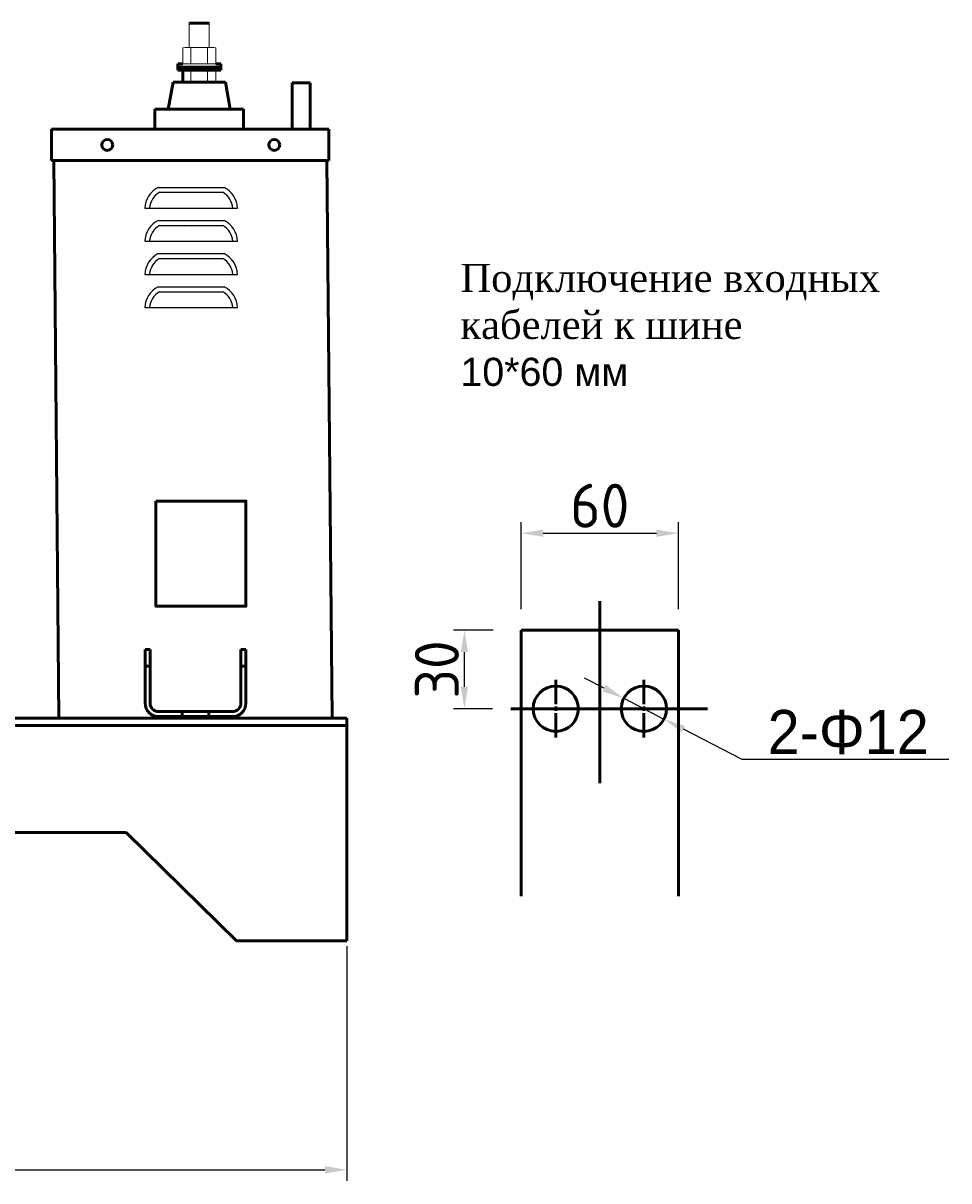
# Model space of a CAD drawing. Header units: millimetres. Extents: x -742 to 1092, y -211 to 1021.
# Tile 3 of 3: x 566 to 1092, y 294 to 952. Entities that reach past the tile are written whole.
import ezdxf

# ---------------------------------------------------------------- set-up
doc = ezdxf.new("R2010")
doc.units = ezdxf.units.MM
doc.linetypes.add('ACAD_ISO02W100', pattern=[15, 12, -3])
doc.linetypes.add('CENTER2', pattern=[28.575, 19.05, -3.175, 3.175, -3.175])
doc.layers.get('0').update_dxf_attribs({"lineweight": 50})
doc.styles.add('GOST-2.304_Type-B', font='GOST Common.ttf')
doc.styles.get("Standard").update_dxf_attribs({"font": 'arial.ttf'})
doc.dimstyles.new('ISO-25', dxfattribs={"dimtxt": 5, "dimasz": 2.5, "dimexe": 1.25, "dimexo": 0.625, "dimtad": 1, "dimtoh": 1, "dimdec": 0, "dimtxsty": 'GOST-2.304_Type-B', "dimcen": 2.5, "dimadec": 0, "dimazin": 0, "dimtfac": 1, "dimtdec": 0, "dimtmove": 0, "dimatfit": 3, "dimfxl": 1, "dimarcsym": 0})

# ---------------------------------------------------------------- blocks, each defined once
blk = doc.blocks.new('*D22')
at = {"color": 0, "lineweight": -2, "transparency": 16777216}
for p, q in [((849.24, 618.61), (849.24, 668.08)), ((938.52, 618.61), (938.52, 668.08)), ((861.74, 661.83), (926.02, 661.83))]:
    blk.add_line(p, q, dxfattribs=at)
at = {"color": 0, "transparency": 16777216}
for points in [[(861.74, 663.91), (861.74, 659.74), (849.24, 661.83)], [(926.02, 663.91), (926.02, 659.74), (938.52, 661.83)]]:
    blk.add_solid(points, dxfattribs=at)
at = {"layer": 'Defpoints', "color": 0, "transparency": 16777216}
for p in [(938.52, 661.83), (849.24, 615.49), (938.52, 615.49)]:
    blk.add_point(p, dxfattribs=at)
at = {"color": 0, "lineweight": 0, "transparency": 16777216, "insert": (893.88, 677.45), "char_height": 25, "attachment_point": 5, "style": 'GOST-2.304_Type-B'}
blk.add_mtext('60', dxfattribs=at)
blk = doc.blocks.new('*D23')
at = {"color": 0, "lineweight": -2, "transparency": 16777216}
for p, q in [((833.26, 606.75), (810.73, 606.75)), ((816.98, 574.61), (816.98, 594.25)), ((832.89, 562.11), (810.73, 562.11))]:
    blk.add_line(p, q, dxfattribs=at)
at = {"color": 0, "transparency": 16777216}
for points in [[(814.89, 594.25), (819.06, 594.25), (816.98, 606.75)], [(814.89, 574.61), (819.06, 574.61), (816.98, 562.11)]]:
    blk.add_solid(points, dxfattribs=at)
at = {"layer": 'Defpoints', "color": 0, "transparency": 16777216}
for p in [(816.98, 606.75), (836.38, 606.75), (836.02, 562.11)]:
    blk.add_point(p, dxfattribs=at)
at = {"color": 0, "lineweight": 0, "transparency": 16777216, "insert": (801.35, 584.43), "char_height": 25, "attachment_point": 5, "rotation": 90, "style": 'GOST-2.304_Type-B'}
blk.add_mtext('30', dxfattribs=at)
blk = doc.blocks.new('*D24')
at = {"color": 0, "lineweight": -2, "transparency": 16777216}
for p, q in [((896.37, 573.77), (885.27, 579.52)), ((907.47, 568.02), (930.29, 556.2)), ((974.69, 533.2), (941.39, 550.45)), ((1092.1, 533.2), (974.69, 533.2))]:
    blk.add_line(p, q, dxfattribs=at)
at = {"color": 0, "transparency": 16777216}
for points in [[(897.33, 575.62), (895.41, 571.92), (907.47, 568.02)], [(942.35, 552.3), (940.43, 548.6), (930.29, 556.2)]]:
    blk.add_solid(points, dxfattribs=at)
at = {"layer": 'Defpoints', "color": 0, "transparency": 16777216}
for p in [(907.47, 568.02), (930.29, 556.2)]:
    blk.add_point(p, dxfattribs=at)
at = {"color": 0, "transparency": 16777216, "insert": (1034.96, 548.82), "char_height": 25, "attachment_point": 5, "style": 'GOST-2.304_Type-B'}
blk.add_mtext('{\\fGulim|b0|i0|c134|p0;2-Φ12}', dxfattribs=at)
blk = doc.blocks.new('*U13')
at = {"color": 0, "linetype": 'CENTER2', "transparency": 16777216}
for p, q in [((0, 2.5704), (0, 16.352)), ((-16.352, 0), (-2.5704, 0)), ((2.5704, 0), (16.352, 0)), ((0, -16.352), (0, -2.5704))]:
    blk.add_line(p, q, dxfattribs=at)
at = {"color": 0, "linetype": 'Continuous', "transparency": 16777216}
for p, q in [((-1.2852, 0), (1.2852, 0)), ((0, -1.2852), (0, 1.2852))]:
    blk.add_line(p, q, dxfattribs=at)
blk = doc.blocks.new('*U14')
at = {"color": 0, "linetype": 'CENTER2', "transparency": 16777216}
for p, q in [((0, 2.5704), (0, 16.352)), ((-16.352, 0), (-2.5704, 0)), ((2.5704, 0), (16.352, 0)), ((0, -16.352), (0, -2.5704))]:
    blk.add_line(p, q, dxfattribs=at)
at = {"color": 0, "linetype": 'Continuous', "transparency": 16777216}
for p, q in [((-1.2852, 0), (1.2852, 0)), ((0, -1.2852), (0, 1.2852))]:
    blk.add_line(p, q, dxfattribs=at)
blk = doc.blocks.new('*D42')
at = {"color": 0, "lineweight": -2, "transparency": 16777216}
for p, q in [((-35.02, 554.77), (-35.02, 293.87)), ((750.26, 427.13), (750.26, 293.87)), ((-22.52, 300.12), (737.76, 300.12))]:
    blk.add_line(p, q, dxfattribs=at)
at = {"color": 0, "transparency": 16777216}
for points in [[(-22.52, 302.2), (-22.52, 298.03), (-35.02, 300.12)], [(737.76, 302.2), (737.76, 298.03), (750.26, 300.12)]]:
    blk.add_solid(points, dxfattribs=at)
at = {"layer": 'Defpoints', "color": 0, "transparency": 16777216}
for p in [(-35.02, 557.9), (750.26, 430.25), (750.26, 300.12)]:
    blk.add_point(p, dxfattribs=at)
at = {"color": 0, "transparency": 16777216, "insert": (357.62, 315.74), "char_height": 25, "attachment_point": 5, "style": 'GOST-2.304_Type-B'}
blk.add_mtext('780MAX', dxfattribs=at)

msp = doc.modelspace()

# ---------------------------------------------------------------- linework, layer by layer
at = {"lineweight": 15}
for p, q in [((660.73, 951.34), (666.36, 951.34)), ((660.73, 937.88), (660.74, 951.34)), ((671.99, 951.34), (666.36, 951.34)), ((671.99, 937.88), (671.98, 951.34)), ((656.98, 928.44), (656.98, 937.65)), ((673.39, 937.88), (659.32, 937.88)), ((661.67, 928.68), (661.67, 937.65)), ((666.36, 937.88), (671.94, 937.88)), ((666.36, 937.88), (673.86, 937.88)), ((666.36, 937.88), (671.99, 937.88)), ((666.36, 937.88), (671.99, 937.88)), ((671.05, 928.68), (671.05, 937.65)), ((675.74, 928.44), (675.74, 937.65)), ((675.74, 928.44), (675.74, 937.65)), ((654.15, 928.44), (678.57, 928.44)), ((666.36, 928.44), (656.98, 928.44)), ((661.67, 928.44), (656.98, 928.44)), ((666.36, 928.44), (661.67, 928.44)), ((666.36, 928.44), (675.74, 928.44)), ((666.36, 928.44), (671.05, 928.44)), ((675.74, 928.44), (671.05, 928.44)), ((675.74, 928.44), (675.74, 933.13)), ((675.74, 928.44), (675.74, 931.26)), ((675.74, 928.44), (675.74, 929.38)), ((675.74, 928.44), (675.74, 928.91)), ((675.74, 928.44), (675.74, 928.68)), ((654.15, 926.62), (678.57, 926.62)), ((661.67, 918.11), (661.67, 924.63)), ((671.05, 918.11), (671.05, 924.63)), ((675.74, 918.11), (675.74, 924.63)), ((675.74, 918.11), (675.74, 924.63))]:
    msp.add_line(p, q, dxfattribs=at)
for p, q in [((661.02, 951.63), (660.74, 951.34)), ((661.02, 951.63), (671.7, 951.63)), ((671.7, 951.63), (671.98, 951.34)), ((656.98, 928.44), (654.15, 928.44)), ((654.15, 928.44), (654.15, 926.69)), ((675.74, 928.44), (678.57, 928.44)), ((678.57, 928.44), (678.57, 926.69)), ((678.57, 926.69), (654.15, 926.69)), ((654.15, 926.62), (654.15, 924.86)), ((654.15, 924.86), (678.57, 924.86)), ((656.98, 924.63), (656.98, 918.11)), ((678.57, 926.62), (678.57, 924.86)), ((651.47, 918.11), (648.8, 902.84)), ((652.24, 918.11), (651.47, 918.11)), ((652.24, 918.11), (680.48, 918.11)), ((680.48, 918.11), (681.25, 918.11)), ((681.25, 918.11), (683.92, 902.84)), ((719.06, 917.79), (719.06, 891.39)), ((719.06, 917.79), (729.37, 917.79)), ((729.37, 917.79), (729.37, 891.39)), ((641.17, 891.39), (641.17, 902.84)), ((641.17, 902.84), (691.55, 902.84)), ((691.55, 891.39), (691.55, 902.84)), ((583.7, 891.39), (582.51, 891.39)), ((582.51, 891.39), (582.51, 873.5)), ((582.51, 891.39), (606.36, 891.39)), ((583.7, 891.39), (738.77, 891.39)), ((633.7, 891.39), (688.77, 891.39)), ((635.47, 891.39), (687, 891.39)), ((641.17, 891.39), (691.55, 891.39)), ((705.61, 891.39), (724.22, 891.39)), ((738.77, 891.39), (714.91, 891.39)), ((719.06, 891.39), (729.37, 891.39)), ((738.77, 891.39), (739.96, 891.39)), ((739.96, 891.39), (739.96, 873.5)), ((582.51, 873.5), (583.7, 873.5)), ((583.1, 873.5), (739.96, 873.5)), ((583.7, 873.5), (739.96, 873.5)), ((586.59, 556.71), (583.7, 873.5)), ((661.83, 873.5), (614.12, 873.5)), ((741.8, 556.71), (738.9, 873.5)), ((893.88, 623.24), (893.88, 519.85)), ((849.24, 606.75), (849.24, 455.55)), ((849.24, 606.75), (938.52, 606.75)), ((938.52, 606.75), (938.52, 455.55)), ((843.26, 562.11), (955.07, 562.11)), ((750.26, 556.71), (278.66, 556.71)), ((284.22, 552.54), (750.26, 552.54)), ((741.8, 556.71), (586.59, 556.71)), ((592.64, 556.71), (695.99, 556.71)), ((592.64, 556.71), (695.99, 556.71)), ((750.26, 556.71), (750.26, 430.25)), ((624.87, 491.82), (284.22, 491.82)), ((687.55, 430.25), (624.87, 491.82)), ((750.26, 430.25), (687.55, 430.25))]:
    msp.add_line(p, q)
at = {"lineweight": 25}
for p, q in [((642.98, 858.32), (680.61, 858.32)), ((643.72, 855.51), (679.87, 855.51)), ((635.39, 846.52), (688.19, 846.52)), ((642.98, 839.5), (680.61, 839.5)), ((643.72, 836.69), (679.87, 836.69)), ((661.79, 834.08), (661.79, 834.08)), ((635.39, 827.7), (688.19, 827.7)), ((642.98, 820.68), (680.61, 820.68)), ((643.72, 817.87), (679.87, 817.87)), ((635.39, 808.89), (688.19, 808.89)), ((642.98, 801.86), (680.61, 801.86)), ((643.72, 799.05), (679.87, 799.05)), ((635.39, 790.07), (688.19, 790.07))]:
    msp.add_line(p, q, dxfattribs=at)
at = {"color": 0}
for p, q in [((635.61, 565.25), (635.61, 595.79)), ((635.61, 595.79), (635.61, 586.25)), ((635.61, 595.79), (638.47, 595.79)), ((638.47, 595.79), (638.47, 565.25)), ((690, 565.25), (690, 595.79)), ((690, 595.79), (690, 586.25)), ((690, 595.79), (690, 586.25)), ((690, 595.79), (692.86, 595.79)), ((692.86, 595.79), (692.86, 565.25)), ((635.61, 586.25), (638.47, 586.25)), ((690, 586.25), (692.86, 586.25)), ((643.24, 560.48), (685.23, 560.48)), ((664.24, 560.48), (656.6, 560.48)), ((664.24, 560.48), (656.6, 560.48)), ((664.24, 560.48), (671.87, 560.48)), ((685.23, 557.62), (643.24, 557.62))]:
    msp.add_line(p, q, dxfattribs=at)
at = {"color": 0, "linetype": 'ACAD_ISO02W100', "ltscale": 0.09}
for p, q in [((656.6, 560.48), (656.6, 557.62)), ((671.87, 560.48), (671.87, 557.62))]:
    msp.add_line(p, q, dxfattribs=at)
msp.add_lwpolyline([(641.72, 680.09), (692.91, 680.09), (692.91, 620.32), (641.72, 620.32)], close=True)
for centre, radius in [((614.12, 882.45), 3.1), ((708.95, 882.45), 3.1), ((868.88, 562.11), 12.85), ((918.88, 562.11), 12.85)]:
    msp.add_circle(centre, radius)
at = {"lineweight": 15}
for centre, radius, start, end in [((659.32, 926.04), 11.84, 78.57881, 101.42119), ((666.36, 890.86), 47.02, 84.27519, 95.72481), ((673.39, 926.04), 11.84, 78.57881, 101.42119), ((659.32, 940.29), 11.84, 258.57881, 281.42119), ((666.36, 975.47), 47.02, 264.27519, 275.72481), ((673.39, 940.29), 11.84, 258.57881, 281.42119), ((659.32, 913.02), 11.84, 78.57881, 101.42119), ((666.36, 877.84), 47.02, 84.27519, 95.72481), ((673.39, 913.02), 11.84, 78.57881, 101.42119)]:
    msp.add_arc(centre, radius, start, end, dxfattribs=at)
at = {"lineweight": 25}
for centre, radius, start, end in [((649.76, 845.62), 14.4, 118.12466, 176.40489), ((649.76, 845.62), 11.59, 121.42622, 175.53214), ((673.82, 845.62), 11.59, 4.46786, 58.57378), ((673.82, 845.62), 14.4, 3.59511, 61.87534), ((649.76, 826.8), 14.4, 118.12466, 176.40489), ((649.76, 826.8), 11.59, 121.42622, 175.53214), ((673.82, 826.8), 11.59, 4.46786, 58.57378), ((673.82, 826.8), 14.4, 3.59511, 61.87534), ((649.76, 807.98), 14.4, 118.12466, 176.40489), ((649.76, 807.98), 11.59, 121.42622, 175.53214), ((673.82, 807.98), 11.59, 4.46786, 58.57378), ((673.82, 807.98), 14.4, 3.59511, 61.87534), ((649.76, 789.16), 14.4, 118.12466, 176.40489), ((649.76, 789.16), 11.59, 121.42622, 175.53214), ((673.82, 789.16), 11.59, 4.46786, 58.57378), ((673.82, 789.16), 14.4, 3.59511, 61.87534)]:
    msp.add_arc(centre, radius, start, end, dxfattribs=at)
at = {"color": 0}
for centre, radius, start, end in [((643.24, 565.25), 7.63, 180, 270), ((643.24, 565.25), 4.77, 180, 270), ((685.23, 565.25), 4.77, 270, 0), ((685.23, 565.25), 7.63, 270, 0)]:
    msp.add_arc(centre, radius, start, end, dxfattribs=at)

# ---------------------------------------------------------------- block references
at = {"linetype": 'CENTER2'}
for name, p in [('*U14', (868.88, 562.11)), ('*U13', (918.88, 562.11))]:
    msp.add_blockref(name, p, dxfattribs=at)

# ---------------------------------------------------------------- texts
at = {"insert": (814.71, 814.87), "char_height": 24, "width": 292.2015, "attachment_point": 1}
msp.add_mtext('{\\fTimes New Roman|b0|i0|c204|p18;\\H0.6667x;Подключение входных кабелей к шине}\\P{\\H0.6667x;10*60 мм}', dxfattribs=at)

# ---------------------------------------------------------------- dimensions: what is measured, and where the dimension line sits
at = {"lineweight": 0}
dim = msp.add_linear_dim(base=(938.52, 661.83), p1=(849.24, 615.49), p2=(938.52, 615.49), text='60', dimstyle='ISO-25', dxfattribs=at)
dim.commit()
dim.dimension.update_dxf_attribs({"geometry": '*D22', "text_midpoint": (893.88, 661.83), "dimtype": 160})
dim = msp.add_linear_dim(base=(816.98, 606.75), p1=(836.02, 562.11), p2=(836.38, 606.75), angle=90, text='30', dimstyle='ISO-25', dxfattribs=at)
dim.commit()
dim.dimension.update_dxf_attribs({"geometry": '*D23', "text_midpoint": (816.98, 584.43), "dimtype": 160})
dim = msp.add_diameter_dim_2p(p1=(907.47, 568.02), p2=(930.29, 556.2), text='{\\fGulim|b0|i0|c134|p0;2-Φ12}', dimstyle='ISO-25')
dim.commit()
dim.dimension.update_dxf_attribs({"geometry": '*D24', "text_midpoint": (1034.96, 548.82)})
dim = msp.add_linear_dim(base=(750.26, 300.12), p1=(-35.02, 557.9), p2=(750.26, 430.25), text='780MAX', dimstyle='ISO-25')
dim.commit()
dim.dimension.update_dxf_attribs({"geometry": '*D42', "text_midpoint": (357.62, 315.74)})

doc.saveas('drawing.dxf')
